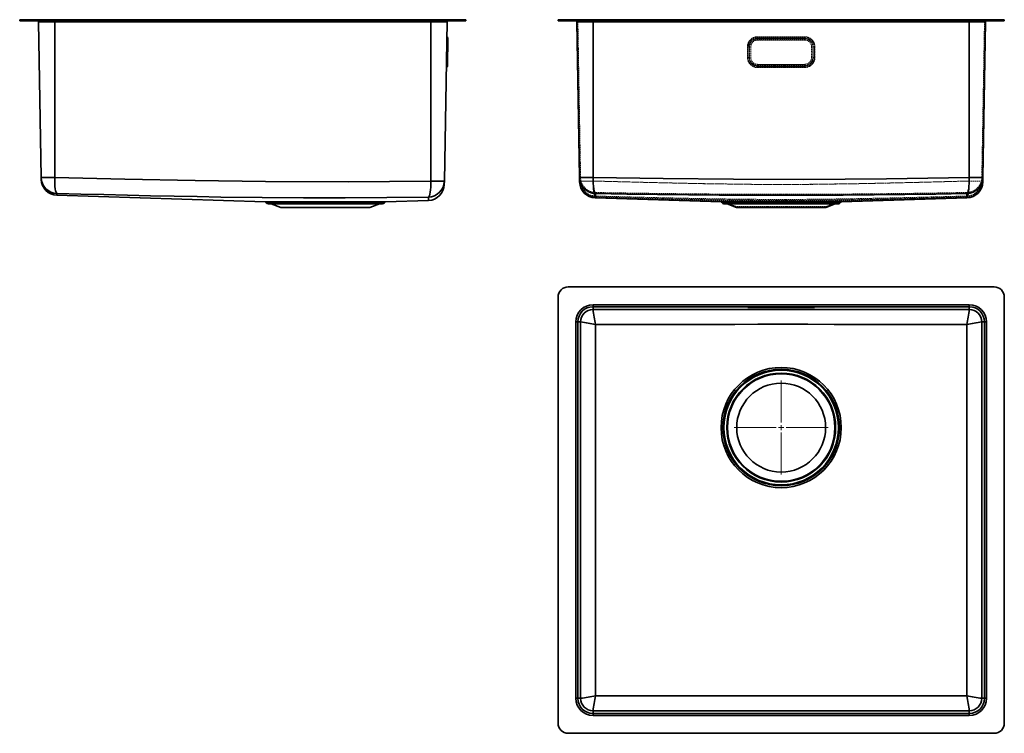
# Model space of a CAD drawing. Header units: millimetres. Extents: x 110 to 1081, y 69 to 772.
import ezdxf

# ---------------------------------------------------------------- set-up
doc = ezdxf.new("R2010")
doc.units = ezdxf.units.MM
doc.linetypes.add('HIDDEN', pattern=[1.905, 1.27, -0.635])

# ---------------------------------------------------------------- blocks, each defined once
blk = doc.blocks.new('SW_CENTERMARKSYMBOL_0')
at = {"color": 0, "linetype": 'Continuous', "lineweight": 18}
for p, q in [((0, 5), (0, 46.31)), ((-5, 0), (-46.31, 0)), ((0, 0), (-2.5, 0)), ((0, 0), (0, 2.5)), ((0, 0), (0, -2.5)), ((0, 0), (2.5, 0)), ((5, 0), (46.31, 0)), ((0, -5), (0, -46.31))]:
    blk.add_line(p, q, dxfattribs=at)

msp = doc.modelspace()

# ---------------------------------------------------------------- linework, layer by layer
at = {"color": 7, "linetype": 'Continuous', "lineweight": 35}
for p, q in [((110.31, 771.07), (110.31, 772.07)), ((110.31, 772.07), (120.31, 772.07)), ((110.31, 771.07), (120.31, 771.07)), ((120.31, 771.07), (120.31, 772.07)), ((120.31, 772.07), (540.31, 772.07)), ((120.31, 771.07), (540.31, 771.07)), ((144.81, 770.08), (128.85, 770.08)), ((131.53, 616.51), (128.85, 770.08)), ((144.81, 771.07), (144.81, 770.08)), ((515.81, 770.08), (144.81, 770.08)), ((144.81, 616.53), (144.81, 770.08)), ((515.81, 771.07), (515.81, 770.08)), ((531.78, 770.08), (515.81, 770.08)), ((515.81, 613.01), (515.81, 770.08)), ((529.04, 613.05), (531.78, 770.08)), ((540.31, 771.07), (540.31, 772.07)), ((540.31, 772.07), (550.31, 772.07)), ((540.31, 771.07), (550.31, 771.07)), ((550.31, 771.07), (550.31, 772.07)), ((641.14, 771.07), (641.14, 772.07)), ((641.14, 772.07), (651.14, 772.07)), ((641.14, 771.07), (651.14, 771.07)), ((651.14, 771.07), (651.14, 772.07)), ((651.14, 772.07), (1071.14, 772.07)), ((651.14, 771.07), (1071.14, 771.07)), ((675.64, 770.08), (659.68, 770.08)), ((662.36, 616.53), (659.68, 770.08)), ((675.64, 771.07), (675.64, 770.08)), ((1046.64, 770.08), (675.64, 770.08)), ((675.64, 616.51), (675.64, 770.08)), ((1046.64, 771.07), (1046.64, 770.08)), ((1062.61, 770.08), (1046.64, 770.08)), ((1046.64, 616.51), (1046.64, 770.08)), ((1059.93, 616.53), (1062.61, 770.08)), ((1071.14, 771.07), (1071.14, 772.07)), ((1071.14, 772.07), (1081.14, 772.07)), ((1071.14, 771.07), (1081.14, 771.07)), ((1081.14, 771.07), (1081.14, 772.07)), ((531.63, 745.32), (531.79, 754.87)), ((532.49, 753.69), (532.35, 745.3)), ((531.35, 745.32), (531.63, 745.32)), ((531.44, 734.82), (531.63, 745.32)), ((532.35, 745.3), (531.63, 745.32)), ((532.35, 745.3), (532.16, 734.8)), ((531.16, 734.82), (531.44, 734.82)), ((531.28, 725.27), (531.44, 734.82)), ((532.16, 734.8), (531.44, 734.82)), ((532.16, 734.8), (532.02, 726.42)), ((131.53, 616.51), (131.56, 614.71)), ((529.04, 613.05), (528.98, 609.73)), ((662.36, 616.53), (662.43, 612.25)), ((1059.93, 616.53), (1059.85, 612.23)), ((147.06, 598.97), (352.38, 592.59)), ((352.38, 592.59), (470.99, 592.59)), ((470.99, 592.59), (513.48, 593.91)), ((677.93, 596.44), (801.83, 592.59)), ((801.83, 592.59), (920.45, 592.59)), ((920.45, 592.59), (1044.35, 596.44)), ((470.07, 591.92), (353.29, 591.92)), ((468.18, 590.57), (355.18, 590.57)), ((358.35, 590.5), (367.69, 586.92)), ((465.01, 590.5), (358.35, 590.5)), ((455.67, 586.92), (367.69, 586.92)), ((455.67, 586.92), (465.01, 590.5)), ((861.14, 591.92), (802.75, 591.92)), ((917.64, 590.57), (804.64, 590.57)), ((807.81, 590.5), (817.15, 586.92)), ((914.47, 590.5), (807.81, 590.5)), ((905.13, 586.92), (817.15, 586.92)), ((919.53, 591.92), (861.14, 591.92)), ((905.13, 586.92), (914.47, 590.5)), ((1071.14, 508.68), (651.14, 508.68)), ((641.14, 498.68), (641.14, 78.68)), ((1081.14, 78.68), (1081.14, 498.68)), ((675.64, 489.15), (675.64, 491.15)), ((675.64, 491.15), (1046.64, 491.15)), ((1046.64, 489.15), (675.64, 489.15)), ((675.64, 486.41), (675.64, 489.15)), ((828.28, 488.72), (828.3, 488.73)), ((828.28, 488.53), (828.28, 488.72)), ((828.32, 488.52), (828.28, 488.53)), ((837.89, 488.89), (884.39, 488.89)), ((837.89, 488.89), (837.89, 488.37)), ((884.39, 488.37), (837.89, 488.37)), ((884.39, 488.89), (884.39, 488.37)), ((894, 488.53), (893.89, 488.51)), ((893.98, 488.73), (894, 488.72)), ((894, 488.72), (894, 488.53)), ((1046.64, 489.15), (1046.64, 491.15)), ((1046.64, 486.41), (1046.64, 489.15)), ((658.68, 103.18), (658.68, 474.18)), ((660.68, 474.18), (658.68, 474.18)), ((660.68, 474.18), (660.68, 103.18)), ((663.42, 474.18), (660.68, 474.18)), ((1058.86, 474.18), (1061.61, 474.18)), ((1061.61, 474.18), (1063.61, 474.18)), ((1061.61, 103.18), (1061.61, 474.18)), ((1063.61, 474.18), (1063.61, 103.18)), ((658.68, 103.18), (660.68, 103.18)), ((663.36, 103.18), (660.68, 103.18)), ((1058.93, 103.18), (1061.61, 103.18)), ((1063.61, 103.18), (1061.61, 103.18)), ((675.64, 90.9), (675.64, 88.22)), ((675.64, 86.22), (675.64, 88.22)), ((675.64, 88.22), (1046.64, 88.22)), ((1046.64, 90.9), (1046.64, 88.22)), ((1046.64, 86.22), (1046.64, 88.22)), ((1046.64, 86.22), (675.64, 86.22)), ((651.14, 68.68), (1071.14, 68.68))]:
    msp.add_line(p, q, dxfattribs=at)
at = {"color": 7, "linetype": 'HIDDEN', "lineweight": 18}
for p, q in [((651.14, 771.07), (651.14, 772.07)), ((659.68, 770.08), (675.64, 770.08)), ((660.68, 770.1), (675.64, 770.1)), ((663.36, 616.55), (660.68, 770.1)), ((675.64, 770.1), (660.68, 770.1)), ((675.64, 772.07), (675.64, 770.1)), ((675.64, 770.1), (675.64, 772.07)), ((675.64, 770.08), (675.64, 771.07)), ((675.64, 770.1), (1046.64, 770.1)), ((675.64, 616.53), (675.64, 770.1)), ((675.64, 613.06), (675.64, 770.1)), ((675.64, 613.05), (675.64, 770.08)), ((675.64, 770.08), (1046.64, 770.08)), ((1046.64, 772.07), (1046.64, 770.1)), ((1046.64, 770.1), (1046.64, 772.07)), ((1046.64, 770.08), (1046.64, 771.07)), ((1046.64, 770.1), (1061.61, 770.1)), ((1046.64, 616.53), (1046.64, 770.1)), ((1046.64, 613.06), (1046.64, 770.1)), ((1061.61, 770.1), (1046.64, 770.1)), ((1046.64, 770.08), (1062.61, 770.08)), ((1046.64, 613.05), (1046.64, 770.08)), ((1058.93, 616.55), (1061.61, 770.1)), ((1071.14, 771.07), (1071.14, 772.07)), ((884.41, 752.07), (837.87, 752.07)), ((837.87, 752.07), (837.87, 752.05)), ((837.87, 752.05), (884.41, 752.05)), ((837.89, 754.87), (837.89, 755.32)), ((884.39, 755.32), (837.89, 755.32)), ((837.89, 754.95), (884.39, 754.95)), ((837.89, 754.95), (837.89, 753.77)), ((837.89, 754.87), (837.89, 753.69)), ((884.39, 754.87), (837.89, 754.87)), ((884.39, 753.77), (837.89, 753.77)), ((837.89, 753.32), (837.89, 753.77)), ((837.89, 753.69), (884.39, 753.69)), ((884.39, 753.32), (837.89, 753.32)), ((884.39, 755.32), (884.39, 754.87)), ((884.39, 754.95), (884.39, 753.77)), ((884.39, 753.69), (884.39, 754.87)), ((884.39, 753.77), (884.39, 753.32)), ((884.41, 752.07), (884.41, 752.05)), ((827.89, 745.32), (827.89, 734.82)), ((828.28, 734.84), (828.28, 745.34)), ((828.34, 745.32), (828.34, 734.82)), ((829.44, 745.33), (829.44, 734.83)), ((829.5, 734.8), (829.5, 745.3)), ((829.89, 745.32), (829.89, 734.82)), ((831.14, 745.34), (831.14, 734.8)), ((891.14, 734.8), (891.14, 745.34)), ((892.39, 734.82), (892.39, 745.32)), ((892.78, 745.3), (892.78, 734.8)), ((892.84, 734.83), (892.84, 745.33)), ((893.94, 734.82), (893.94, 745.32)), ((894, 745.34), (894, 734.84)), ((894.39, 734.82), (894.39, 745.32)), ((831.14, 734.8), (831.14, 734.78)), ((891.14, 734.8), (891.14, 734.78)), ((837.87, 728.07), (884.41, 728.07)), ((837.87, 728.07), (837.87, 728.06)), ((884.41, 728.06), (837.87, 728.06)), ((837.89, 726.82), (837.89, 726.38)), ((837.89, 726.82), (884.39, 726.82)), ((837.89, 725.27), (837.89, 726.42)), ((884.39, 726.42), (837.89, 726.42)), ((837.89, 726.38), (837.89, 725.23)), ((837.89, 726.38), (884.39, 726.38)), ((837.89, 725.27), (837.89, 724.82)), ((837.89, 725.27), (884.39, 725.27)), ((884.39, 725.23), (837.89, 725.23)), ((837.89, 724.82), (884.39, 724.82)), ((884.39, 726.38), (884.39, 726.82)), ((884.39, 726.42), (884.39, 725.27)), ((884.39, 726.38), (884.39, 725.23)), ((884.39, 724.82), (884.39, 725.27)), ((884.41, 728.07), (884.41, 728.06)), ((663.36, 616.55), (663.43, 612.25)), ((1058.93, 616.55), (1058.85, 612.27)), ((677.97, 597.48), (677.97, 597.48)), ((677.97, 597.44), (801.87, 593.59)), ((861.14, 592.59), (801.83, 592.59)), ((801.87, 593.59), (920.41, 593.59)), ((803.69, 592.24), (918.59, 592.24)), ((920.45, 592.59), (861.14, 592.59)), ((920.42, 593.59), (1044.32, 597.44)), ((802.75, 591.92), (919.53, 591.92)), ((917.64, 591.57), (804.64, 591.57)), ((807.81, 590.5), (914.47, 590.5)), ((914.11, 591.43), (808.17, 591.43)), ((808.17, 591.43), (817.33, 587.92)), ((817.33, 587.92), (904.95, 587.92)), ((817.33, 587.92), (817.33, 586.92)), ((904.95, 587.92), (914.11, 591.43)), ((904.95, 586.92), (904.95, 587.92))]:
    msp.add_line(p, q, dxfattribs=at)
at = {"color": 7, "linetype": 'Continuous', "lineweight": 35, "flags": 128}
for points in [[(144.81, 616.53), (214.06, 614.84), (283.3, 613.42), (352.55, 612.45), (434.18, 612.2), (515.81, 613.01)], [(144.81, 616.53), (144.81, 613.44), (144.9, 610.51), (145.09, 607.8), (145.36, 605.44), (145.72, 603.48), (146.14, 602.03), (146.62, 601.1), (147.12, 600.75)], [(515.81, 613.01), (515.79, 609.94), (515.66, 607.02), (515.43, 604.33), (515.12, 601.98), (514.73, 600.03), (514.29, 598.57), (513.8, 597.63), (513.28, 597.26)], [(675.64, 616.51), (744.89, 615.45), (814.14, 614.81), (883.4, 614.71), (965.02, 615.3), (1046.64, 616.51)], [(675.64, 616.51), (675.66, 613.43), (675.78, 610.52), (675.99, 607.82), (676.29, 605.46), (676.66, 603.51), (677.09, 602.05), (677.57, 601.12), (678.07, 600.75)], [(1046.64, 616.51), (1046.62, 613.43), (1046.5, 610.52), (1046.29, 607.82), (1046, 605.46), (1045.62, 603.51), (1045.19, 602.05), (1044.71, 601.12), (1044.21, 600.75)], [(513.28, 597.26), (472.23, 596.74), (431.23, 596.47), (390.24, 596.48), (349.25, 596.76), (308.57, 597.28), (285.22, 597.67), (262.68, 598.09), (239.19, 598.57), (216.72, 599.06), (193.16, 599.61), (170.72, 600.15), (147.12, 600.75)], [(678.07, 600.75), (678.06, 600.09), (678.05, 599.48), (678.04, 598.89), (678.02, 598.34), (678.01, 597.84), (677.99, 597.4), (677.97, 597.02), (677.95, 596.73), (677.94, 596.5), (677.93, 596.44), (677.94, 596.56), (677.95, 596.65)], [(861.14, 598.97), (830.64, 599.03), (800.14, 599.19), (769.61, 599.45), (739.27, 599.8), (708.82, 600.24), (678.07, 600.75)], [(1044.21, 600.75), (1013.47, 600.24), (983.01, 599.8), (952.67, 599.45), (922.14, 599.19), (891.64, 599.03), (861.14, 598.97)], [(675.64, 486.41), (727.57, 486.39), (779.5, 486.37), (831.44, 486.35), (883.39, 486.35), (937.82, 486.36), (992.23, 486.38), (1046.64, 486.41)], [(828.28, 488.72), (828.46, 488.73), (828.61, 488.76)], [(893.67, 488.76), (893.82, 488.73), (894, 488.72)], [(663.36, 103.18), (663.38, 172.43), (663.41, 241.67), (663.43, 310.92), (663.43, 392.55), (663.42, 474.18)], [(678.01, 471.64), (677.98, 430.59), (677.97, 389.6), (677.97, 348.61), (677.98, 307.62), (678.01, 266.95), (678.02, 243.6), (678.04, 221.06), (678.05, 197.58), (678.06, 175.11), (678.07, 151.55), (678.08, 129.11), (678.09, 105.52)], [(861.14, 471.82), (838.24, 471.81), (815.35, 471.78), (792.46, 471.75), (769.57, 471.72), (746.67, 471.69), (723.79, 471.67), (700.9, 471.65), (678.01, 471.64)], [(1044.27, 471.64), (1017.99, 471.65), (991.74, 471.67), (965.55, 471.7), (939.42, 471.74), (913.35, 471.77), (887.28, 471.8), (861.14, 471.82)], [(1044.19, 105.52), (1044.2, 131.72), (1044.21, 157.01), (1044.22, 182.88), (1044.23, 208.39), (1044.25, 233.96), (1044.27, 259.62), (1044.28, 285), (1044.3, 310.54), (1044.31, 342.77), (1044.32, 374.97), (1044.31, 407.18), (1044.29, 439.36), (1044.27, 471.64)], [(1058.86, 474.18), (1058.85, 404.93), (1058.85, 335.67), (1058.86, 266.41), (1058.89, 184.79), (1058.93, 103.18)], [(678.09, 105.52), (708.83, 105.5), (739.28, 105.49), (769.62, 105.48), (800.14, 105.47), (830.64, 105.47), (861.14, 105.46)], [(861.14, 105.46), (891.64, 105.47), (922.14, 105.47), (952.67, 105.48), (983, 105.49), (1013.45, 105.5), (1044.19, 105.52)], [(1046.64, 90.9), (977.39, 90.92), (908.14, 90.93), (838.88, 90.93), (757.26, 90.92), (675.64, 90.9)]]:
    msp.add_lwpolyline(points, dxfattribs=at)
at = {"color": 7, "linetype": 'HIDDEN', "lineweight": 18, "flags": 128}
for points in [[(678.01, 598.26), (677.49, 598.59), (677.01, 599.45), (676.58, 600.81), (676.21, 602.64), (675.92, 604.85), (675.73, 607.4), (675.63, 610.16), (675.64, 613.06)], [(677.98, 597.26), (677.47, 597.61), (676.98, 598.53), (676.55, 599.98), (676.19, 601.94), (675.91, 604.3), (675.72, 607.01), (675.63, 609.95), (675.64, 613.05)], [(1046.64, 616.53), (977.39, 615.46), (908.14, 614.83), (838.88, 614.73), (757.26, 615.31), (675.64, 616.53)], [(678.09, 601.75), (677.58, 602.1), (677.11, 602.97), (676.67, 604.34), (676.3, 606.17), (676, 608.37), (675.78, 610.9), (675.66, 613.64), (675.64, 616.53)], [(675.64, 613.06), (727.57, 611.7), (779.5, 610.54), (831.44, 609.78), (883.39, 609.72), (937.82, 610.44), (992.23, 611.64), (1046.64, 613.06)], [(1046.64, 613.05), (994.71, 611.69), (942.78, 610.52), (890.84, 609.76), (838.89, 609.7), (784.47, 610.43), (730.05, 611.63), (675.64, 613.05)], [(1046.64, 616.53), (1046.62, 613.64), (1046.5, 610.9), (1046.28, 608.37), (1045.98, 606.17), (1045.61, 604.34), (1045.17, 602.97), (1044.7, 602.1), (1044.19, 601.75)], [(1046.64, 613.06), (1046.65, 610.16), (1046.55, 607.4), (1046.36, 604.85), (1046.07, 602.64), (1045.71, 600.81), (1045.27, 599.45), (1044.79, 598.59), (1044.27, 598.26)], [(1044.3, 597.26), (1044.82, 597.61), (1045.3, 598.53), (1045.73, 599.98), (1046.09, 601.94), (1046.37, 604.3), (1046.56, 607.01), (1046.65, 609.95), (1046.64, 613.05)], [(677.95, 596.65), (677.96, 596.84), (677.98, 597.26)], [(678.01, 598.26), (677.98, 597.74), (677.97, 597.47)], [(677.98, 597.26), (704.27, 596.56), (730.52, 595.89), (756.71, 595.28), (782.84, 594.74), (808.93, 594.3), (835, 594.01), (861.14, 593.91)], [(861.14, 594.91), (838.24, 594.99), (815.35, 595.22), (792.46, 595.56), (769.57, 596), (746.67, 596.51), (723.79, 597.06), (700.9, 597.65), (678.01, 598.26)], [(678.09, 601.75), (708.83, 601.24), (739.28, 600.8), (769.62, 600.45), (800.14, 600.19), (830.64, 600.03), (861.14, 599.97)], [(861.14, 599.97), (891.64, 600.03), (922.14, 600.19), (952.67, 600.45), (983, 600.8), (1013.45, 601.24), (1044.19, 601.75)], [(1044.27, 598.26), (1017.99, 597.56), (991.74, 596.89), (965.55, 596.28), (939.42, 595.74), (913.35, 595.3), (887.28, 595.01), (861.14, 594.91)], [(861.14, 593.91), (884.04, 593.99), (906.94, 594.22), (929.84, 594.56), (952.73, 595), (975.62, 595.51), (998.52, 596.06), (1021.41, 596.65), (1044.3, 597.26)], [(1044.19, 601.75), (1044.2, 601.09), (1044.21, 600.48), (1044.22, 599.89), (1044.23, 599.34), (1044.25, 598.84), (1044.27, 598.39), (1044.28, 598.02), (1044.3, 597.73), (1044.31, 597.5), (1044.32, 597.44), (1044.31, 597.56), (1044.29, 597.83), (1044.27, 598.26)], [(1044.3, 597.26), (1044.33, 596.74), (1044.35, 596.47)]]:
    msp.add_lwpolyline(points, dxfattribs=at)
at = {"color": 7, "linetype": 'Continuous', "lineweight": 35}
for radius in [59.28, 57.45, 56.5, 53.69, 52.97, 43.81]:
    msp.add_circle((861.14, 370.05), radius, dxfattribs=at)
for centre, radius, start, end in [((127.85, 770.07), 1, 1, 90), ((532.78, 770.07), 1, 90, 179), ((658.68, 770.07), 1, 1, 90), ((1063.61, 770.07), 1, 90, 179), ((532.02, 755.31), 0.5, 179, 242.6122), ((531.19, 753.71), 1.3, 359, 62.6122), ((531.49, 724.82), 0.5, 115.3878, 179), ((530.72, 726.44), 1.3, 295.3878, 359), ((137.87, 807.36), 190.95, 268.09813, 272.08505), ((147.58, 616.8), 16.06, 181.03142, 268.34148), ((147.56, 614.96), 16, 181, 268.22002), ((512.95, 613.34), 16.09, 271.16569, 358.94615), ((522.01, 779.48), 166.58, 267.86927, 272.41906), ((669.28, 791.69), 175.29, 267.73675, 272.08008), ((678.43, 616.82), 16.08, 181.04896, 268.70894), ((678.43, 612.43), 16, 180.95368, 268.21941), ((1043.85, 616.82), 16.08, 271.29106, 358.95104), ((1043.85, 612.43), 16, 271.7813, 359.04552), ((1053, 791.69), 175.3, 267.91994, 272.26324), ((512.98, 609.9), 16, 271.78, 359), ((65.73, 602.49), 81.41, 357.52501, 358.77467), ((352.34, 591.59), 1, 18.9547, 88.22), ((471.02, 591.59), 1, 91.78, 161.0453), ((541.78, 597.26), 28.5, 180.00821, 186.74921), ((801.8, 591.59), 1, 18.9547, 88.22), ((920.48, 591.59), 1, 91.78, 161.0453), ((1121.49, 601.07), 77.28, 180.24255, 183.41198), ((355.18, 592.57), 2, 198.9547, 270), ((358, 589.57), 1, 69, 90), ((465.37, 589.57), 1, 90, 111), ((468.18, 592.57), 2, 270, 341.0453), ((804.64, 592.57), 2, 198.9547, 270), ((807.46, 589.57), 1, 69, 90), ((914.83, 589.57), 1, 90, 111), ((917.64, 592.57), 2, 270, 341.0453), ((651.14, 498.68), 10, 90, 180), ((1071.14, 498.68), 10, 0, 90), ((675.64, 474.18), 16.97, 90, 180), ((675.64, 474.18), 14.97, 90, 180), ((675.64, 474.18), 12.23, 90.02011, 179.98262), ((838.16, 504.87), 163.56, 186.48198, 191.72479), ((828.28, 489.83), 1.3, 269.99949, 306.03974), ((835.69, 330.39), 158.51, 89.2035, 92.672), ((835.54, 641.47), 153.13, 267.29587, 270.87873), ((886.77, 340.67), 148.24, 87.21421, 90.92153), ((886.45, 668.44), 180.08, 269.34516, 272.36797), ((894, 489.83), 1.3, 233.96034, 270.00043), ((884.12, 504.87), 163.56, 348.27521, 353.51802), ((1046.64, 474.18), 16.97, 0, 90), ((1046.64, 474.18), 14.97, 0, 90), ((1046.64, 474.18), 12.23, 0.01738, 89.97989), ((603.03, 85.41), 393.43, 79.01362, 81.17081), ((1119.25, 85.41), 393.43, 98.82919, 100.98638), ((675.64, 103.18), 16.97, 180, 270), ((675.64, 103.18), 14.97, 180, 270), ((643, 279.62), 177.6, 276.58153, 281.39526), ((675.64, 103.19), 12.29, 180.01911, 269.98261), ((974.81, 48.29), 302.18, 169.08435, 171.89442), ((1079.28, 279.62), 177.6, 258.60474, 263.41847), ((747.48, 48.29), 302.18, 8.10558, 10.91565), ((1046.64, 103.18), 16.97, 270, 0), ((1046.64, 103.18), 14.97, 270, 0), ((1046.64, 103.19), 12.29, 270.01739, 359.98089), ((651.14, 78.68), 10, 180, 270), ((1071.14, 78.68), 10, 270, 0)]:
    msp.add_arc(centre, radius, start, end, dxfattribs=at)
at = {"color": 7, "linetype": 'HIDDEN', "lineweight": 18}
for centre, radius, start, end in [((658.68, 770.07), 2, 1, 90), ((1063.61, 770.07), 2, 90, 179), ((837.89, 745.32), 10, 89.99546, 179.99582), ((837.89, 745.34), 9.61, 89.99582, 179.99546), ((837.89, 745.32), 9.55, 89.99564, 179.99564), ((837.89, 745.32), 8.45, 89.99564, 179.99564), ((837.89, 745.3), 8.39, 89.99564, 179.99564), ((837.89, 745.32), 8, 89.99564, 179.99564), ((837.87, 745.34), 6.73, 89.99564, 179.99564), ((837.87, 745.32), 6.73, 89.99564, 179.99564), ((884.39, 745.32), 10, 0.00454, 90.00418), ((884.39, 745.34), 9.61, 0.00418, 90.00454), ((884.39, 745.32), 9.55, 0.00436, 90.00436), ((884.39, 745.32), 8.45, 0.00436, 90.00436), ((884.39, 745.3), 8.39, 0.00436, 90.00436), ((884.39, 745.32), 8, 0.00436, 90.00436), ((884.41, 745.34), 6.73, 0.00436, 90.00436), ((884.41, 745.32), 6.73, 0.00436, 90.00436), ((827.95, 729.7), 15.62, 88.55844, 90.20132), ((828.42, 704.72), 40.62, 88.55844, 90.20132), ((829.36, 785.92), 40.62, 268.55844, 270.20132), ((829.84, 760.94), 15.62, 268.55844, 270.20132), ((892.45, 760.94), 15.62, 269.79868, 271.44156), ((892.92, 785.92), 40.62, 269.79868, 271.44156), ((893.86, 704.72), 40.62, 89.79868, 91.44156), ((894.34, 729.7), 15.62, 89.79868, 91.44156), ((827.95, 719.2), 15.62, 88.55844, 90.20132), ((837.89, 734.82), 10, 180.00454, 270.00418), ((837.89, 734.84), 9.61, 180.00418, 270.00454), ((828.42, 694.22), 40.62, 88.55844, 90.20132), ((837.89, 734.82), 9.55, 180.00436, 270.00436), ((829.36, 775.42), 40.62, 268.55844, 270.20132), ((837.89, 734.83), 8.45, 180.00436, 270.00436), ((829.84, 750.44), 15.62, 268.55844, 270.20132), ((837.89, 734.81), 8.39, 180.00436, 270.00436), ((837.89, 734.82), 8, 180.00436, 270.00436), ((837.87, 734.8), 6.73, 180.00436, 270.00436), ((837.87, 734.79), 6.73, 180.00436, 270.00436), ((884.39, 734.84), 9.61, 269.99582, 359.99546), ((884.39, 734.83), 8.45, 269.99564, 359.99564), ((884.39, 734.82), 8, 269.99564, 359.99564), ((884.39, 734.82), 9.55, 269.99564, 359.99564), ((884.39, 734.82), 10, 269.99546, 359.99582), ((884.39, 734.81), 8.39, 269.99564, 359.99564), ((884.41, 734.8), 6.73, 269.99564, 359.99564), ((884.41, 734.79), 6.73, 269.99564, 359.99564), ((892.45, 750.44), 15.62, 269.79868, 271.44156), ((892.92, 775.42), 40.62, 269.79868, 271.44156), ((893.86, 694.22), 40.62, 89.79868, 91.44156), ((894.34, 719.2), 15.62, 89.79868, 91.44156), ((668.55, 802.9), 189.99, 268.14976, 272.13858), ((678.46, 613.3), 16.05, 181.02651, 268.27238), ((669.78, 777.44), 161.02, 267.71467, 272.08725), ((678.43, 616.82), 15.08, 181.05163, 268.68974), ((669.05, 788.54), 175.6, 268.16133, 272.1506), ((678.46, 613.3), 15.05, 181.02807, 268.26074), ((678.43, 612.43), 15, 180.95068, 268.21938), ((1043.85, 616.82), 15.08, 271.31026, 358.94837), ((1043.82, 613.3), 15.05, 271.73926, 358.97193), ((1043.82, 613.3), 16.05, 271.72762, 358.97349), ((1043.85, 612.43), 15, 271.78139, 359.04865), ((1052.51, 777.44), 161.02, 267.91273, 272.28535), ((1053.23, 788.54), 175.6, 267.84942, 271.83865), ((1053.73, 802.9), 189.98, 267.8614, 271.85026), ((595.5, 601.99), 82.59, 356.86927, 359.83275), ((801.8, 591.59), 2, 18.9547, 88.22), ((804.64, 592.57), 1, 198.9547, 270), ((917.64, 592.57), 1, 270, 341.0453), ((920.48, 591.59), 2, 91.78, 161.0453), ((807.46, 589.57), 2, 69, 90), ((914.83, 589.57), 2, 90, 111)]:
    msp.add_arc(centre, radius, start, end, dxfattribs=at)

# ---------------------------------------------------------------- block references
at = {"color": 7, "linetype": 'Continuous', "lineweight": 0}
msp.add_blockref('SW_CENTERMARKSYMBOL_0', (861.14, 370.05), dxfattribs=at)

doc.saveas('drawing.dxf')
